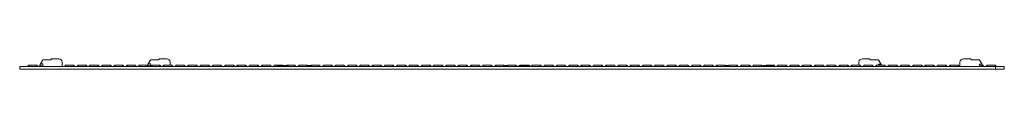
# Model space of a CAD drawing. Header units: millimetres. Extents: x -28 to 532, y 107 to 113.
import ezdxf

# ---------------------------------------------------------------- set-up
doc = ezdxf.new("R2010")
doc.units = ezdxf.units.MM

msp = doc.modelspace()

# ---------------------------------------------------------------- linework, layer by layer
at = {"color": 7, "linetype": 'Continuous', "lineweight": 15}
for p, q in [((-10.46, 112.08), (-10.35, 112.28)), ((-9.91, 112.53), (-6.12, 112.53)), ((50.89, 112.08), (51, 112.28)), ((51.44, 112.53), (55.23, 112.53)), ((454.77, 112.53), (450.98, 112.53)), ((455.32, 112.08), (455.21, 112.28)), ((512.27, 112.53), (508.48, 112.53)), ((512.82, 112.08), (512.71, 112.28)), ((-28.32, 108.18), (-28.32, 106.58)), ((-28.32, 108.18), (531.68, 108.18)), ((-28.32, 106.58), (531.68, 106.58)), ((-23.62, 108.18), (-23.62, 108.43)), ((-23.32, 108.43), (-23.62, 108.43)), ((-23.32, 108.18), (-23.28, 108.98)), ((-23.32, 108.18), (-23.32, 108.43)), ((-18.36, 108.98), (-23.28, 108.98)), ((-23.12, 108.18), (-23.12, 108.98)), ((-18.79, 108.68), (-18.77, 108.86)), ((-18.35, 108.68), (-18.79, 108.68)), ((-18.77, 108.86), (-18.75, 108.98)), ((-18.77, 108.68), (-18.77, 108.86)), ((-18.52, 108.18), (-18.52, 108.68)), ((-18.32, 108.18), (-18.36, 108.98)), ((-18.36, 108.86), (-18.36, 108.68)), ((-18.32, 108.18), (-18.32, 108.43)), ((-18.02, 108.43), (-18.32, 108.43)), ((-18.02, 108.18), (-18.02, 108.43)), ((-16.82, 108.89), (-16.82, 108.43)), ((-16.82, 108.43), (-15.22, 108.43)), ((-16.82, 108.33), (-16.82, 108.18)), ((-15.22, 108.33), (-16.82, 108.33)), ((-15.37, 111.6), (-16.72, 109.26)), ((-16.72, 108.33), (-16.72, 108.43)), ((-15.22, 109.65), (-16.49, 109.65)), ((-16.42, 108.33), (-16.42, 108.43)), ((-16.41, 108.33), (-16.41, 108.43)), ((-15.22, 108.18), (-15.22, 109.65)), ((-10.64, 111.98), (-14.72, 111.98)), ((-4.12, 108.18), (-4.12, 110.53)), ((-4.04, 108.43), (-4.12, 108.43)), ((-3.72, 108.33), (-4.12, 108.33)), ((-4.04, 108.33), (-4.04, 108.43)), ((-3.72, 108.18), (-3.72, 108.33)), ((-2.74, 108.18), (-2.74, 108.43)), ((-2.44, 108.43), (-2.74, 108.43)), ((-2.44, 108.18), (-2.4, 108.98)), ((-2.44, 108.18), (-2.44, 108.43)), ((2.51, 108.98), (-2.4, 108.98)), ((-2.24, 108.18), (-2.24, 108.98)), ((2.09, 108.68), (2.11, 108.86)), ((2.53, 108.68), (2.09, 108.68)), ((2.1, 108.68), (2.11, 108.86)), ((2.11, 108.86), (2.12, 108.98)), ((2.36, 108.18), (2.36, 108.68)), ((2.56, 108.18), (2.51, 108.98)), ((2.52, 108.86), (2.51, 108.68)), ((2.56, 108.18), (2.56, 108.43)), ((2.86, 108.43), (2.56, 108.43)), ((2.86, 108.18), (2.86, 108.43)), ((4.63, 108.43), (4.33, 108.43)), ((4.33, 108.18), (4.33, 108.43)), ((4.63, 108.18), (4.67, 108.98)), ((4.63, 108.18), (4.63, 108.43)), ((9.59, 108.98), (4.67, 108.98)), ((4.83, 108.18), (4.83, 108.98)), ((9.16, 108.68), (9.18, 108.86)), ((9.6, 108.68), (9.16, 108.68)), ((9.18, 108.86), (9.2, 108.98)), ((9.18, 108.68), (9.18, 108.86)), ((9.43, 108.18), (9.43, 108.68)), ((9.63, 108.18), (9.59, 108.98)), ((9.59, 108.86), (9.59, 108.68)), ((9.93, 108.43), (9.63, 108.43)), ((9.63, 108.18), (9.63, 108.43)), ((9.93, 108.18), (9.93, 108.43)), ((11.23, 108.18), (11.23, 108.43)), ((11.53, 108.43), (11.23, 108.43)), ((11.53, 108.18), (11.57, 108.98)), ((11.53, 108.18), (11.53, 108.43)), ((16.49, 108.98), (11.57, 108.98)), ((11.73, 108.18), (11.73, 108.98)), ((16.06, 108.68), (16.08, 108.86)), ((16.5, 108.68), (16.06, 108.68)), ((16.08, 108.86), (16.1, 108.98)), ((16.08, 108.68), (16.08, 108.86)), ((16.33, 108.18), (16.33, 108.68)), ((16.53, 108.18), (16.49, 108.98)), ((16.49, 108.86), (16.49, 108.68)), ((16.53, 108.18), (16.53, 108.43)), ((16.83, 108.43), (16.53, 108.43)), ((16.83, 108.18), (16.83, 108.43)), ((18.61, 108.43), (18.31, 108.43)), ((18.31, 108.18), (18.31, 108.43)), ((18.61, 108.18), (18.65, 108.98)), ((18.61, 108.18), (18.61, 108.43)), ((23.56, 108.98), (18.65, 108.98)), ((18.81, 108.18), (18.81, 108.98)), ((23.14, 108.68), (23.16, 108.86)), ((23.58, 108.68), (23.14, 108.68)), ((23.15, 108.68), (23.16, 108.86)), ((23.16, 108.86), (23.17, 108.98)), ((23.41, 108.18), (23.41, 108.68)), ((23.61, 108.18), (23.56, 108.98)), ((23.57, 108.86), (23.56, 108.68)), ((23.61, 108.18), (23.61, 108.43)), ((23.91, 108.43), (23.61, 108.43)), ((23.91, 108.18), (23.91, 108.43)), ((25.51, 108.43), (25.21, 108.43)), ((25.21, 108.18), (25.21, 108.43)), ((25.51, 108.18), (25.55, 108.98)), ((25.51, 108.18), (25.51, 108.43)), ((30.46, 108.98), (25.55, 108.98)), ((25.71, 108.18), (25.71, 108.98)), ((30.04, 108.68), (30.06, 108.86)), ((30.48, 108.68), (30.04, 108.68)), ((30.05, 108.68), (30.06, 108.86)), ((30.06, 108.86), (30.07, 108.98)), ((30.31, 108.18), (30.31, 108.68)), ((30.51, 108.18), (30.46, 108.98)), ((30.47, 108.86), (30.46, 108.68)), ((30.51, 108.18), (30.51, 108.43)), ((30.81, 108.43), (30.51, 108.43)), ((30.81, 108.18), (30.81, 108.43)), ((32.28, 108.18), (32.28, 108.43)), ((32.58, 108.43), (32.28, 108.43)), ((32.58, 108.18), (32.62, 108.98)), ((32.58, 108.18), (32.58, 108.43)), ((37.54, 108.98), (32.62, 108.98)), ((32.78, 108.18), (32.78, 108.98)), ((37.11, 108.68), (37.13, 108.86)), ((37.55, 108.68), (37.11, 108.68)), ((37.13, 108.86), (37.15, 108.98)), ((37.13, 108.68), (37.13, 108.86)), ((37.38, 108.18), (37.38, 108.68)), ((37.58, 108.18), (37.54, 108.98)), ((37.54, 108.86), (37.54, 108.68)), ((37.88, 108.43), (37.58, 108.43)), ((37.58, 108.18), (37.58, 108.43)), ((37.88, 108.18), (37.88, 108.43)), ((39.18, 108.18), (39.18, 108.43)), ((39.48, 108.43), (39.18, 108.43)), ((39.48, 108.18), (39.52, 108.98)), ((39.48, 108.18), (39.48, 108.43)), ((44.44, 108.98), (39.52, 108.98)), ((39.68, 108.18), (39.68, 108.98)), ((44.01, 108.68), (44.03, 108.86)), ((44.45, 108.68), (44.01, 108.68)), ((44.03, 108.86), (44.05, 108.98)), ((44.03, 108.68), (44.03, 108.86)), ((44.28, 108.18), (44.28, 108.68)), ((44.48, 108.18), (44.44, 108.98)), ((44.44, 108.86), (44.44, 108.68)), ((44.48, 108.43), (46.13, 108.43)), ((44.48, 108.18), (44.48, 108.43)), ((44.53, 108.89), (44.53, 108.43)), ((45.98, 111.6), (44.63, 109.26)), ((44.78, 108.18), (44.78, 108.43)), ((46.13, 108.33), (44.78, 108.33)), ((46.13, 109.65), (44.86, 109.65)), ((46.13, 108.18), (46.13, 109.65)), ((46.56, 108.43), (46.26, 108.43)), ((46.26, 108.18), (46.26, 108.43)), ((46.56, 108.18), (46.6, 108.98)), ((46.56, 108.18), (46.56, 108.43)), ((51.51, 108.98), (46.6, 108.98)), ((50.71, 111.98), (46.63, 111.98)), ((46.76, 108.18), (46.76, 108.98)), ((51.09, 108.68), (51.11, 108.86)), ((51.53, 108.68), (51.09, 108.68)), ((51.1, 108.68), (51.11, 108.86)), ((51.11, 108.86), (51.12, 108.98)), ((51.36, 108.18), (51.36, 108.68)), ((51.56, 108.18), (51.51, 108.98)), ((51.52, 108.86), (51.51, 108.68)), ((51.56, 108.18), (51.56, 108.43)), ((51.86, 108.43), (51.56, 108.43)), ((51.86, 108.18), (51.86, 108.43)), ((53.16, 108.18), (53.16, 108.43)), ((53.46, 108.43), (53.16, 108.43)), ((53.46, 108.18), (53.5, 108.98)), ((53.46, 108.18), (53.46, 108.43)), ((58.41, 108.98), (53.5, 108.98)), ((53.66, 108.18), (53.66, 108.98)), ((57.23, 108.98), (57.23, 110.53)), ((57.99, 108.68), (58.01, 108.86)), ((58.43, 108.68), (57.99, 108.68)), ((58, 108.68), (58.01, 108.86)), ((58.01, 108.86), (58.02, 108.98)), ((58.26, 108.18), (58.26, 108.68)), ((58.46, 108.18), (58.41, 108.98)), ((58.42, 108.86), (58.41, 108.68)), ((58.46, 108.18), (58.46, 108.43)), ((58.76, 108.43), (58.46, 108.43)), ((58.76, 108.18), (58.76, 108.43)), ((60.23, 108.18), (60.23, 108.43)), ((60.53, 108.43), (60.23, 108.43)), ((60.53, 108.18), (60.57, 108.98)), ((60.53, 108.18), (60.53, 108.43)), ((65.49, 108.98), (60.57, 108.98)), ((60.73, 108.18), (60.73, 108.98)), ((65.06, 108.68), (65.08, 108.86)), ((65.5, 108.68), (65.06, 108.68)), ((65.08, 108.86), (65.1, 108.98)), ((65.08, 108.68), (65.08, 108.86)), ((65.33, 108.18), (65.33, 108.68)), ((65.53, 108.18), (65.49, 108.98)), ((65.49, 108.86), (65.49, 108.68)), ((65.53, 108.18), (65.53, 108.43)), ((65.83, 108.43), (65.53, 108.43)), ((65.83, 108.18), (65.83, 108.43)), ((67.13, 108.18), (67.13, 108.43)), ((67.43, 108.43), (67.13, 108.43)), ((67.43, 108.18), (67.47, 108.98)), ((67.43, 108.18), (67.43, 108.43)), ((72.39, 108.98), (67.47, 108.98)), ((67.63, 108.18), (67.63, 108.98)), ((71.96, 108.68), (71.98, 108.86)), ((72.4, 108.68), (71.96, 108.68)), ((71.98, 108.86), (72, 108.98)), ((71.98, 108.68), (71.98, 108.86)), ((72.23, 108.18), (72.23, 108.68)), ((72.43, 108.18), (72.39, 108.98)), ((72.39, 108.86), (72.39, 108.68)), ((72.73, 108.43), (72.43, 108.43)), ((72.43, 108.18), (72.43, 108.43)), ((72.73, 108.18), (72.73, 108.43)), ((74.21, 108.18), (74.21, 108.43)), ((74.51, 108.43), (74.21, 108.43)), ((74.51, 108.18), (74.55, 108.98)), ((74.51, 108.18), (74.51, 108.43)), ((79.46, 108.98), (74.55, 108.98)), ((74.71, 108.18), (74.71, 108.98)), ((79.04, 108.68), (79.06, 108.86)), ((79.48, 108.68), (79.04, 108.68)), ((79.05, 108.68), (79.06, 108.86)), ((79.06, 108.86), (79.07, 108.98)), ((79.31, 108.18), (79.31, 108.68)), ((79.51, 108.18), (79.46, 108.98)), ((79.47, 108.86), (79.46, 108.68)), ((79.81, 108.43), (79.51, 108.43)), ((79.51, 108.18), (79.51, 108.43)), ((79.81, 108.18), (79.81, 108.43)), ((81.11, 108.18), (81.11, 108.43)), ((81.41, 108.43), (81.11, 108.43)), ((81.41, 108.18), (81.45, 108.98)), ((81.41, 108.18), (81.41, 108.43)), ((86.36, 108.98), (81.45, 108.98)), ((81.61, 108.18), (81.61, 108.98)), ((85.94, 108.68), (85.96, 108.86)), ((86.38, 108.68), (85.94, 108.68)), ((85.95, 108.68), (85.96, 108.86)), ((85.96, 108.86), (85.97, 108.98)), ((86.21, 108.18), (86.21, 108.68)), ((86.41, 108.18), (86.36, 108.98)), ((86.37, 108.86), (86.36, 108.68)), ((86.41, 108.18), (86.41, 108.43)), ((86.71, 108.43), (86.41, 108.43)), ((86.71, 108.18), (86.71, 108.43)), ((88.48, 108.43), (88.18, 108.43)), ((88.18, 108.18), (88.18, 108.43)), ((88.48, 108.18), (88.52, 108.98)), ((88.48, 108.18), (88.48, 108.43)), ((93.44, 108.98), (88.52, 108.98)), ((88.68, 108.18), (88.68, 108.98)), ((93.01, 108.68), (93.03, 108.86)), ((93.45, 108.68), (93.01, 108.68)), ((93.03, 108.86), (93.05, 108.98)), ((93.03, 108.68), (93.03, 108.86)), ((93.28, 108.18), (93.28, 108.68)), ((93.48, 108.18), (93.44, 108.98)), ((93.44, 108.86), (93.44, 108.68)), ((93.48, 108.18), (93.48, 108.43)), ((93.78, 108.43), (93.48, 108.43)), ((93.78, 108.18), (93.78, 108.43)), ((95.38, 108.43), (95.08, 108.43)), ((95.08, 108.18), (95.08, 108.43)), ((95.38, 108.18), (95.42, 108.98)), ((95.38, 108.18), (95.38, 108.43)), ((100.34, 108.98), (95.42, 108.98)), ((95.58, 108.18), (95.58, 108.98)), ((99.91, 108.68), (99.93, 108.86)), ((100.35, 108.68), (99.91, 108.68)), ((99.93, 108.86), (99.95, 108.98)), ((99.93, 108.68), (99.93, 108.86)), ((100.18, 108.18), (100.18, 108.68)), ((100.38, 108.18), (100.34, 108.98)), ((100.34, 108.86), (100.34, 108.68)), ((100.38, 108.18), (100.38, 108.43)), ((100.68, 108.43), (100.38, 108.43)), ((100.68, 108.18), (100.68, 108.43)), ((102.16, 108.18), (102.16, 108.43)), ((102.46, 108.43), (102.16, 108.43)), ((102.46, 108.18), (102.5, 108.98)), ((102.46, 108.18), (102.46, 108.43)), ((107.41, 108.98), (102.5, 108.98)), ((102.66, 108.18), (102.66, 108.98)), ((106.99, 108.68), (107.01, 108.86)), ((107.43, 108.68), (106.99, 108.68)), ((107, 108.68), (107.01, 108.86)), ((107.01, 108.86), (107.02, 108.98)), ((107.26, 108.18), (107.26, 108.68)), ((107.46, 108.18), (107.41, 108.98)), ((107.42, 108.86), (107.41, 108.68)), ((107.76, 108.43), (107.46, 108.43)), ((107.46, 108.18), (107.46, 108.43)), ((107.76, 108.18), (107.76, 108.43)), ((109.06, 108.18), (109.06, 108.43)), ((109.36, 108.43), (109.06, 108.43)), ((109.36, 108.18), (109.4, 108.98)), ((109.36, 108.18), (109.36, 108.43)), ((114.31, 108.98), (109.4, 108.98)), ((109.56, 108.18), (109.56, 108.98)), ((113.89, 108.68), (113.91, 108.86)), ((114.33, 108.68), (113.89, 108.68)), ((113.9, 108.68), (113.91, 108.86)), ((113.91, 108.86), (113.92, 108.98)), ((114.16, 108.18), (114.16, 108.68)), ((114.36, 108.18), (114.31, 108.98)), ((114.32, 108.86), (114.31, 108.68)), ((114.66, 108.43), (114.36, 108.43)), ((114.36, 108.18), (114.36, 108.43)), ((114.66, 108.18), (114.66, 108.43)), ((116.13, 108.18), (116.13, 108.43)), ((116.43, 108.43), (116.13, 108.43)), ((116.43, 108.18), (116.47, 108.98)), ((116.43, 108.18), (116.43, 108.43)), ((121.39, 108.98), (116.47, 108.98)), ((116.63, 108.18), (116.63, 108.98)), ((117.98, 108.68), (117.98, 108.18)), ((117.98, 108.68), (118.58, 108.68)), ((118.58, 108.63), (118.58, 108.68)), ((118.58, 108.63), (118.63, 108.63)), ((118.63, 108.63), (118.63, 108.68)), ((118.63, 108.68), (123.63, 108.68)), ((120.96, 108.68), (120.98, 108.86)), ((120.98, 108.86), (121, 108.98)), ((120.98, 108.68), (120.98, 108.86)), ((121.39, 108.98), (121.4, 108.68)), ((121.39, 108.86), (121.39, 108.68)), ((123.36, 108.68), (123.37, 108.98)), ((128.29, 108.98), (123.37, 108.98)), ((123.63, 108.63), (123.63, 108.68)), ((123.63, 108.63), (123.68, 108.63)), ((123.68, 108.63), (123.68, 108.68)), ((123.68, 108.68), (124.28, 108.68)), ((124.28, 108.68), (124.28, 108.18)), ((127.86, 108.68), (127.88, 108.86)), ((128.3, 108.68), (127.86, 108.68)), ((127.88, 108.86), (127.9, 108.98)), ((127.88, 108.68), (127.88, 108.86)), ((128.13, 108.18), (128.13, 108.68)), ((128.33, 108.18), (128.29, 108.98)), ((128.29, 108.86), (128.29, 108.68)), ((128.63, 108.43), (128.33, 108.43)), ((128.33, 108.18), (128.33, 108.43)), ((128.63, 108.18), (128.63, 108.43)), ((130.11, 108.18), (130.11, 108.43)), ((130.41, 108.43), (130.11, 108.43)), ((130.41, 108.18), (130.45, 108.98)), ((130.41, 108.18), (130.41, 108.43)), ((135.36, 108.98), (130.45, 108.98)), ((130.61, 108.18), (130.61, 108.98)), ((134.94, 108.68), (134.96, 108.86)), ((134.94, 108.68), (135.88, 108.68)), ((134.95, 108.68), (134.96, 108.86)), ((134.96, 108.86), (134.97, 108.98)), ((135.21, 108.18), (135.21, 108.68)), ((135.41, 108.18), (135.36, 108.98)), ((135.37, 108.86), (135.36, 108.68)), ((135.41, 108.18), (135.41, 108.43)), ((135.71, 108.43), (135.41, 108.43)), ((135.71, 108.18), (135.71, 108.43)), ((135.88, 108.63), (135.88, 108.68)), ((135.88, 108.63), (135.93, 108.63)), ((135.93, 108.63), (135.93, 108.68)), ((135.93, 108.68), (137.33, 108.68)), ((137.01, 108.18), (137.01, 108.43)), ((137.31, 108.43), (137.01, 108.43)), ((137.31, 108.18), (137.35, 108.98)), ((137.31, 108.18), (137.31, 108.43)), ((142.26, 108.98), (137.35, 108.98)), ((137.51, 108.18), (137.51, 108.98)), ((141.84, 108.68), (141.86, 108.86)), ((142.28, 108.68), (141.84, 108.68)), ((141.85, 108.68), (141.86, 108.86)), ((141.86, 108.86), (141.87, 108.98)), ((142.11, 108.18), (142.11, 108.68)), ((142.31, 108.18), (142.26, 108.98)), ((142.27, 108.86), (142.26, 108.68)), ((142.61, 108.43), (142.31, 108.43)), ((142.31, 108.18), (142.31, 108.43)), ((142.61, 108.18), (142.61, 108.43)), ((144.38, 108.43), (144.08, 108.43)), ((144.08, 108.18), (144.08, 108.43)), ((144.38, 108.18), (144.42, 108.98)), ((144.38, 108.18), (144.38, 108.43)), ((149.34, 108.98), (144.42, 108.98)), ((144.58, 108.18), (144.58, 108.98)), ((148.91, 108.68), (148.93, 108.86)), ((149.35, 108.68), (148.91, 108.68)), ((148.93, 108.86), (148.95, 108.98)), ((148.93, 108.68), (148.93, 108.86)), ((149.18, 108.18), (149.18, 108.68)), ((149.38, 108.18), (149.34, 108.98)), ((149.34, 108.86), (149.34, 108.68)), ((149.38, 108.18), (149.38, 108.43)), ((149.68, 108.43), (149.38, 108.43)), ((149.68, 108.18), (149.68, 108.43)), ((150.98, 108.18), (150.98, 108.43)), ((151.28, 108.43), (150.98, 108.43)), ((151.28, 108.18), (151.32, 108.98)), ((151.28, 108.18), (151.28, 108.43)), ((156.24, 108.98), (151.32, 108.98)), ((151.48, 108.18), (151.48, 108.98)), ((155.81, 108.68), (155.83, 108.86)), ((156.25, 108.68), (155.81, 108.68)), ((155.83, 108.86), (155.85, 108.98)), ((155.83, 108.68), (155.83, 108.86)), ((156.08, 108.18), (156.08, 108.68)), ((156.28, 108.18), (156.24, 108.98)), ((156.24, 108.86), (156.24, 108.68)), ((156.58, 108.43), (156.28, 108.43)), ((156.28, 108.18), (156.28, 108.43)), ((156.58, 108.18), (156.58, 108.43)), ((158.06, 108.18), (158.06, 108.43)), ((158.36, 108.43), (158.06, 108.43)), ((158.36, 108.18), (158.4, 108.98)), ((158.36, 108.18), (158.36, 108.43)), ((163.31, 108.98), (158.4, 108.98)), ((158.56, 108.18), (158.56, 108.98)), ((162.89, 108.68), (162.91, 108.86)), ((163.33, 108.68), (162.89, 108.68)), ((162.9, 108.68), (162.91, 108.86)), ((162.91, 108.86), (162.92, 108.98)), ((163.16, 108.18), (163.16, 108.68)), ((163.36, 108.18), (163.31, 108.98)), ((163.32, 108.86), (163.31, 108.68)), ((163.36, 108.18), (163.36, 108.43)), ((163.66, 108.43), (163.36, 108.43)), ((163.66, 108.18), (163.66, 108.43)), ((164.96, 108.18), (164.96, 108.43)), ((165.26, 108.43), (164.96, 108.43)), ((165.26, 108.18), (165.3, 108.98)), ((165.26, 108.18), (165.26, 108.43)), ((170.21, 108.98), (165.3, 108.98)), ((165.46, 108.18), (165.46, 108.98)), ((169.79, 108.68), (169.81, 108.86)), ((170.23, 108.68), (169.79, 108.68)), ((169.8, 108.68), (169.81, 108.86)), ((169.81, 108.86), (169.82, 108.98)), ((170.06, 108.18), (170.06, 108.68)), ((170.26, 108.18), (170.21, 108.98)), ((170.22, 108.86), (170.21, 108.68)), ((170.56, 108.43), (170.26, 108.43)), ((170.26, 108.18), (170.26, 108.43)), ((170.56, 108.18), (170.56, 108.43)), ((172.03, 108.18), (172.03, 108.43)), ((172.33, 108.43), (172.03, 108.43)), ((172.33, 108.18), (172.37, 108.98)), ((172.33, 108.18), (172.33, 108.43)), ((177.29, 108.98), (172.37, 108.98)), ((172.53, 108.18), (172.53, 108.98)), ((176.86, 108.68), (176.88, 108.86)), ((177.3, 108.68), (176.86, 108.68)), ((176.88, 108.86), (176.9, 108.98)), ((176.88, 108.68), (176.88, 108.86)), ((177.13, 108.18), (177.13, 108.68)), ((177.33, 108.18), (177.29, 108.98)), ((177.29, 108.86), (177.29, 108.68)), ((177.63, 108.43), (177.33, 108.43)), ((177.33, 108.18), (177.33, 108.43)), ((177.63, 108.18), (177.63, 108.43)), ((178.93, 108.18), (178.93, 108.43)), ((179.23, 108.43), (178.93, 108.43)), ((179.23, 108.18), (179.27, 108.98)), ((179.23, 108.18), (179.23, 108.43)), ((184.19, 108.98), (179.27, 108.98)), ((179.43, 108.18), (179.43, 108.98)), ((183.76, 108.68), (183.78, 108.86)), ((184.2, 108.68), (183.76, 108.68)), ((183.78, 108.86), (183.8, 108.98)), ((183.78, 108.68), (183.78, 108.86)), ((184.03, 108.18), (184.03, 108.68)), ((184.23, 108.18), (184.19, 108.98)), ((184.19, 108.86), (184.19, 108.68)), ((184.23, 108.18), (184.23, 108.43)), ((184.53, 108.43), (184.23, 108.43)), ((184.53, 108.18), (184.53, 108.43)), ((186.31, 108.43), (186.01, 108.43)), ((186.01, 108.18), (186.01, 108.43)), ((186.31, 108.18), (186.35, 108.98)), ((186.31, 108.18), (186.31, 108.43)), ((191.26, 108.98), (186.35, 108.98)), ((186.51, 108.18), (186.51, 108.98)), ((190.84, 108.68), (190.86, 108.86)), ((191.28, 108.68), (190.84, 108.68)), ((190.85, 108.68), (190.86, 108.86)), ((190.86, 108.86), (190.87, 108.98)), ((191.11, 108.18), (191.11, 108.68)), ((191.31, 108.18), (191.26, 108.98)), ((191.27, 108.86), (191.26, 108.68)), ((191.61, 108.43), (191.31, 108.43)), ((191.31, 108.18), (191.31, 108.43)), ((191.61, 108.18), (191.61, 108.43)), ((192.91, 108.18), (192.91, 108.43)), ((193.21, 108.43), (192.91, 108.43)), ((193.21, 108.18), (193.25, 108.98)), ((193.21, 108.18), (193.21, 108.43)), ((198.16, 108.98), (193.25, 108.98)), ((193.41, 108.18), (193.41, 108.98)), ((197.74, 108.68), (197.76, 108.86)), ((198.18, 108.68), (197.74, 108.68)), ((197.75, 108.68), (197.76, 108.86)), ((197.76, 108.86), (197.77, 108.98)), ((198.01, 108.18), (198.01, 108.68)), ((198.21, 108.18), (198.16, 108.98)), ((198.17, 108.86), (198.16, 108.68)), ((198.21, 108.18), (198.21, 108.43)), ((198.51, 108.43), (198.21, 108.43)), ((198.51, 108.18), (198.51, 108.43)), ((199.98, 108.18), (199.98, 108.43)), ((200.28, 108.43), (199.98, 108.43)), ((200.28, 108.18), (200.32, 108.98)), ((200.28, 108.18), (200.28, 108.43)), ((205.24, 108.98), (200.32, 108.98)), ((200.48, 108.18), (200.48, 108.98)), ((204.81, 108.68), (204.83, 108.86)), ((205.25, 108.68), (204.81, 108.68)), ((204.83, 108.86), (204.85, 108.98)), ((204.83, 108.68), (204.83, 108.86)), ((205.08, 108.18), (205.08, 108.68)), ((205.28, 108.18), (205.24, 108.98)), ((205.24, 108.86), (205.24, 108.68)), ((205.28, 108.18), (205.28, 108.43)), ((205.58, 108.43), (205.28, 108.43)), ((205.58, 108.18), (205.58, 108.43)), ((207.18, 108.43), (206.88, 108.43)), ((206.88, 108.18), (206.88, 108.43)), ((207.18, 108.18), (207.22, 108.98)), ((207.18, 108.18), (207.18, 108.43)), ((212.14, 108.98), (207.22, 108.98)), ((207.38, 108.18), (207.38, 108.98)), ((211.71, 108.68), (211.73, 108.86)), ((212.15, 108.68), (211.71, 108.68)), ((211.73, 108.86), (211.75, 108.98)), ((211.73, 108.68), (211.73, 108.86)), ((211.98, 108.18), (211.98, 108.68)), ((212.18, 108.18), (212.14, 108.98)), ((212.14, 108.86), (212.14, 108.68)), ((212.18, 108.18), (212.18, 108.43)), ((212.48, 108.43), (212.18, 108.43)), ((212.48, 108.18), (212.48, 108.43)), ((213.96, 108.18), (213.96, 108.43)), ((214.26, 108.43), (213.96, 108.43)), ((214.26, 108.18), (214.3, 108.98)), ((214.26, 108.18), (214.26, 108.43)), ((219.21, 108.98), (214.3, 108.98)), ((214.46, 108.18), (214.46, 108.98)), ((218.79, 108.68), (218.81, 108.86)), ((219.23, 108.68), (218.79, 108.68)), ((218.8, 108.68), (218.81, 108.86)), ((218.81, 108.86), (218.82, 108.98)), ((219.06, 108.18), (219.06, 108.68)), ((219.26, 108.18), (219.21, 108.98)), ((219.22, 108.86), (219.21, 108.68)), ((219.26, 108.18), (219.26, 108.43)), ((219.56, 108.43), (219.26, 108.43)), ((219.56, 108.18), (219.56, 108.43)), ((221.16, 108.43), (220.86, 108.43)), ((220.86, 108.18), (220.86, 108.43)), ((221.16, 108.18), (221.2, 108.98)), ((221.16, 108.18), (221.16, 108.43)), ((226.11, 108.98), (221.2, 108.98)), ((221.36, 108.18), (221.36, 108.98)), ((225.69, 108.68), (225.71, 108.86)), ((226.13, 108.68), (225.69, 108.68)), ((225.7, 108.68), (225.71, 108.86)), ((225.71, 108.86), (225.72, 108.98)), ((225.96, 108.18), (225.96, 108.68)), ((226.16, 108.18), (226.11, 108.98)), ((226.12, 108.86), (226.11, 108.68)), ((226.46, 108.43), (226.16, 108.43)), ((226.16, 108.18), (226.16, 108.43)), ((226.46, 108.18), (226.46, 108.43)), ((227.93, 108.18), (227.93, 108.43)), ((228.23, 108.43), (227.93, 108.43)), ((228.23, 108.18), (228.27, 108.98)), ((228.23, 108.18), (228.23, 108.43)), ((233.19, 108.98), (228.27, 108.98)), ((228.43, 108.18), (228.43, 108.98)), ((232.76, 108.68), (232.78, 108.86)), ((233.2, 108.68), (232.76, 108.68)), ((232.78, 108.86), (232.8, 108.98)), ((232.78, 108.68), (232.78, 108.86)), ((233.03, 108.18), (233.03, 108.68)), ((233.23, 108.18), (233.19, 108.98)), ((233.19, 108.86), (233.19, 108.68)), ((233.23, 108.18), (233.23, 108.43)), ((233.53, 108.43), (233.23, 108.43)), ((233.53, 108.18), (233.53, 108.43)), ((234.83, 108.18), (234.83, 108.43)), ((235.13, 108.43), (234.83, 108.43)), ((235.13, 108.18), (235.17, 108.98)), ((235.13, 108.18), (235.13, 108.43)), ((240.09, 108.98), (235.17, 108.98)), ((235.33, 108.18), (235.33, 108.98)), ((239.66, 108.68), (239.68, 108.86)), ((240.1, 108.68), (239.66, 108.68)), ((239.68, 108.86), (239.7, 108.98)), ((239.68, 108.68), (239.68, 108.86)), ((239.93, 108.18), (239.93, 108.68)), ((240.13, 108.18), (240.09, 108.98)), ((240.09, 108.86), (240.09, 108.68)), ((240.43, 108.43), (240.13, 108.43)), ((240.13, 108.18), (240.13, 108.43)), ((240.43, 108.18), (240.43, 108.43)), ((241.91, 108.18), (241.91, 108.43)), ((242.21, 108.43), (241.91, 108.43)), ((242.21, 108.18), (242.25, 108.98)), ((242.21, 108.18), (242.21, 108.43)), ((247.16, 108.98), (242.25, 108.98)), ((242.41, 108.18), (242.41, 108.98)), ((246.74, 108.68), (246.76, 108.86)), ((247.18, 108.68), (246.74, 108.68)), ((246.75, 108.68), (246.76, 108.86)), ((246.76, 108.86), (246.77, 108.98)), ((247.01, 108.18), (247.01, 108.68)), ((247.21, 108.18), (247.16, 108.98)), ((247.17, 108.86), (247.16, 108.68)), ((247.51, 108.43), (247.21, 108.43)), ((247.21, 108.18), (247.21, 108.43)), ((247.51, 108.18), (247.51, 108.43)), ((247.78, 108.68), (247.78, 108.18)), ((247.78, 108.68), (248.38, 108.68)), ((248.38, 108.63), (248.38, 108.68)), ((248.38, 108.63), (248.43, 108.63)), ((248.43, 108.63), (248.43, 108.68)), ((248.43, 108.68), (249.13, 108.68)), ((248.81, 108.18), (248.81, 108.43)), ((249.11, 108.43), (248.81, 108.43)), ((249.11, 108.18), (249.15, 108.98)), ((249.11, 108.18), (249.11, 108.43)), ((254.06, 108.98), (249.15, 108.98)), ((249.31, 108.18), (249.31, 108.98)), ((253.64, 108.68), (253.66, 108.86)), ((254.08, 108.68), (253.64, 108.68)), ((253.65, 108.68), (253.66, 108.86)), ((253.66, 108.86), (253.67, 108.98)), ((253.91, 108.18), (253.91, 108.68)), ((254.11, 108.18), (254.06, 108.98)), ((254.07, 108.86), (254.06, 108.68)), ((254.08, 108.68), (254.08, 108.63)), ((254.11, 108.18), (254.11, 108.43)), ((254.41, 108.43), (254.11, 108.43)), ((254.41, 108.18), (254.41, 108.43)), ((255.48, 108.68), (255.48, 108.18)), ((255.48, 108.68), (256.08, 108.68)), ((256.08, 108.63), (256.08, 108.68)), ((256.08, 108.63), (256.13, 108.63)), ((256.13, 108.63), (256.13, 108.68)), ((256.13, 108.68), (261.15, 108.68)), ((256.21, 108.68), (256.22, 108.98)), ((261.14, 108.98), (256.22, 108.98)), ((260.71, 108.68), (260.73, 108.86)), ((260.73, 108.86), (260.75, 108.98)), ((260.73, 108.68), (260.73, 108.86)), ((261.13, 108.63), (261.13, 108.68)), ((261.13, 108.63), (261.18, 108.63)), ((261.14, 108.98), (261.16, 108.63)), ((261.14, 108.86), (261.14, 108.68)), ((261.18, 108.63), (261.18, 108.68)), ((261.18, 108.68), (261.78, 108.68)), ((261.78, 108.68), (261.78, 108.18)), ((262.78, 108.18), (262.78, 108.43)), ((263.08, 108.43), (262.78, 108.43)), ((263.08, 108.18), (263.12, 108.98)), ((263.08, 108.18), (263.08, 108.43)), ((268.04, 108.98), (263.12, 108.98)), ((263.28, 108.18), (263.28, 108.98)), ((267.61, 108.68), (267.63, 108.86)), ((268.05, 108.68), (267.61, 108.68)), ((267.63, 108.86), (267.65, 108.98)), ((267.63, 108.68), (267.63, 108.86)), ((267.88, 108.18), (267.88, 108.68)), ((268.08, 108.18), (268.04, 108.98)), ((268.04, 108.86), (268.04, 108.68)), ((268.08, 108.18), (268.08, 108.43)), ((268.38, 108.43), (268.08, 108.43)), ((268.38, 108.18), (268.38, 108.43)), ((269.86, 108.18), (269.86, 108.43)), ((270.16, 108.43), (269.86, 108.43)), ((270.16, 108.18), (270.2, 108.98)), ((270.16, 108.18), (270.16, 108.43)), ((275.11, 108.98), (270.2, 108.98)), ((270.36, 108.18), (270.36, 108.98)), ((274.69, 108.68), (274.71, 108.86)), ((275.13, 108.68), (274.69, 108.68)), ((274.7, 108.68), (274.71, 108.86)), ((274.71, 108.86), (274.72, 108.98)), ((274.96, 108.18), (274.96, 108.68)), ((275.16, 108.18), (275.11, 108.98)), ((275.12, 108.86), (275.11, 108.68)), ((275.46, 108.43), (275.16, 108.43)), ((275.16, 108.18), (275.16, 108.43)), ((275.46, 108.18), (275.46, 108.43)), ((277.06, 108.43), (276.76, 108.43)), ((276.76, 108.18), (276.76, 108.43)), ((277.06, 108.18), (277.1, 108.98)), ((277.06, 108.18), (277.06, 108.43)), ((282.01, 108.98), (277.1, 108.98)), ((277.26, 108.18), (277.26, 108.98)), ((281.59, 108.68), (281.61, 108.86)), ((282.03, 108.68), (281.59, 108.68)), ((281.6, 108.68), (281.61, 108.86)), ((281.61, 108.86), (281.62, 108.98)), ((281.86, 108.18), (281.86, 108.68)), ((282.06, 108.18), (282.01, 108.98)), ((282.02, 108.86), (282.01, 108.68)), ((282.06, 108.18), (282.06, 108.43)), ((282.36, 108.43), (282.06, 108.43)), ((282.36, 108.18), (282.36, 108.43)), ((283.83, 108.18), (283.83, 108.43)), ((284.13, 108.43), (283.83, 108.43)), ((284.13, 108.18), (284.17, 108.98)), ((284.13, 108.18), (284.13, 108.43)), ((289.09, 108.98), (284.17, 108.98)), ((284.33, 108.18), (284.33, 108.98)), ((288.66, 108.68), (288.68, 108.86)), ((289.1, 108.68), (288.66, 108.68)), ((288.68, 108.86), (288.7, 108.98)), ((288.68, 108.68), (288.68, 108.86)), ((288.93, 108.18), (288.93, 108.68)), ((289.13, 108.18), (289.09, 108.98)), ((289.09, 108.86), (289.09, 108.68)), ((289.43, 108.43), (289.13, 108.43)), ((289.13, 108.18), (289.13, 108.43)), ((289.43, 108.18), (289.43, 108.43)), ((290.73, 108.18), (290.73, 108.43)), ((291.03, 108.43), (290.73, 108.43)), ((291.03, 108.18), (291.07, 108.98)), ((291.03, 108.18), (291.03, 108.43)), ((295.99, 108.98), (291.07, 108.98)), ((291.23, 108.18), (291.23, 108.98)), ((295.56, 108.68), (295.58, 108.86)), ((296, 108.68), (295.56, 108.68)), ((295.58, 108.86), (295.6, 108.98)), ((295.58, 108.68), (295.58, 108.86)), ((295.83, 108.18), (295.83, 108.68)), ((296.03, 108.18), (295.99, 108.98)), ((295.99, 108.86), (295.99, 108.68)), ((296.03, 108.18), (296.03, 108.43)), ((296.33, 108.43), (296.03, 108.43)), ((296.33, 108.18), (296.33, 108.43)), ((297.81, 108.18), (297.81, 108.43)), ((298.11, 108.43), (297.81, 108.43)), ((298.11, 108.18), (298.15, 108.98)), ((298.11, 108.18), (298.11, 108.43)), ((303.06, 108.98), (298.15, 108.98)), ((298.31, 108.18), (298.31, 108.98)), ((302.64, 108.68), (302.66, 108.86)), ((303.08, 108.68), (302.64, 108.68)), ((302.65, 108.68), (302.66, 108.86)), ((302.66, 108.86), (302.67, 108.98)), ((302.91, 108.18), (302.91, 108.68)), ((303.11, 108.18), (303.06, 108.98)), ((303.07, 108.86), (303.06, 108.68)), ((303.41, 108.43), (303.11, 108.43)), ((303.11, 108.18), (303.11, 108.43)), ((303.41, 108.18), (303.41, 108.43)), ((305.01, 108.43), (304.71, 108.43)), ((304.71, 108.18), (304.71, 108.43)), ((305.01, 108.18), (305.05, 108.98)), ((305.01, 108.18), (305.01, 108.43)), ((309.96, 108.98), (305.05, 108.98)), ((305.21, 108.18), (305.21, 108.98)), ((309.54, 108.68), (309.56, 108.86)), ((309.98, 108.68), (309.54, 108.68)), ((309.55, 108.68), (309.56, 108.86)), ((309.56, 108.86), (309.57, 108.98)), ((309.81, 108.18), (309.81, 108.68)), ((310.01, 108.18), (309.96, 108.98)), ((309.97, 108.86), (309.96, 108.68)), ((310.31, 108.43), (310.01, 108.43)), ((310.01, 108.18), (310.01, 108.43)), ((310.31, 108.18), (310.31, 108.43)), ((311.78, 108.18), (311.78, 108.43)), ((312.08, 108.43), (311.78, 108.43)), ((312.08, 108.18), (312.12, 108.98)), ((312.08, 108.18), (312.08, 108.43)), ((317.04, 108.98), (312.12, 108.98)), ((312.28, 108.18), (312.28, 108.98)), ((316.61, 108.68), (316.63, 108.86)), ((317.05, 108.68), (316.61, 108.68)), ((316.63, 108.86), (316.65, 108.98)), ((316.63, 108.68), (316.63, 108.86)), ((316.88, 108.18), (316.88, 108.68)), ((317.08, 108.18), (317.04, 108.98)), ((317.04, 108.86), (317.04, 108.68)), ((317.38, 108.43), (317.08, 108.43)), ((317.08, 108.18), (317.08, 108.43)), ((317.38, 108.18), (317.38, 108.43)), ((318.98, 108.43), (318.68, 108.43)), ((318.68, 108.18), (318.68, 108.43)), ((318.98, 108.18), (319.02, 108.98)), ((318.98, 108.18), (318.98, 108.43)), ((323.94, 108.98), (319.02, 108.98)), ((319.18, 108.18), (319.18, 108.98)), ((323.51, 108.68), (323.53, 108.86)), ((323.95, 108.68), (323.51, 108.68)), ((323.53, 108.86), (323.55, 108.98)), ((323.53, 108.68), (323.53, 108.86)), ((323.78, 108.18), (323.78, 108.68)), ((323.98, 108.18), (323.94, 108.98)), ((323.94, 108.86), (323.94, 108.68)), ((323.98, 108.18), (323.98, 108.43)), ((324.28, 108.43), (323.98, 108.43)), ((324.28, 108.18), (324.28, 108.43)), ((325.76, 108.18), (325.76, 108.43)), ((326.06, 108.43), (325.76, 108.43)), ((326.06, 108.18), (326.1, 108.98)), ((326.06, 108.18), (326.06, 108.43)), ((331.01, 108.98), (326.1, 108.98)), ((326.26, 108.18), (326.26, 108.98)), ((330.59, 108.68), (330.61, 108.86)), ((331.03, 108.68), (330.59, 108.68)), ((330.6, 108.68), (330.61, 108.86)), ((330.61, 108.86), (330.62, 108.98)), ((330.86, 108.18), (330.86, 108.68)), ((331.06, 108.18), (331.01, 108.98)), ((331.02, 108.86), (331.01, 108.68)), ((331.36, 108.43), (331.06, 108.43)), ((331.06, 108.18), (331.06, 108.43)), ((331.36, 108.18), (331.36, 108.43)), ((332.96, 108.43), (332.66, 108.43)), ((332.66, 108.18), (332.66, 108.43)), ((332.96, 108.18), (333, 108.98)), ((332.96, 108.18), (332.96, 108.43)), ((337.91, 108.98), (333, 108.98)), ((333.16, 108.18), (333.16, 108.98)), ((337.49, 108.68), (337.51, 108.86)), ((337.93, 108.68), (337.49, 108.68)), ((337.5, 108.68), (337.51, 108.86)), ((337.51, 108.86), (337.52, 108.98)), ((337.76, 108.18), (337.76, 108.68)), ((337.96, 108.18), (337.91, 108.98)), ((337.92, 108.86), (337.91, 108.68)), ((337.96, 108.18), (337.96, 108.43)), ((338.26, 108.43), (337.96, 108.43)), ((338.26, 108.18), (338.26, 108.43)), ((339.73, 108.18), (339.73, 108.43)), ((340.03, 108.43), (339.73, 108.43)), ((340.03, 108.18), (340.07, 108.98)), ((340.03, 108.18), (340.03, 108.43)), ((344.99, 108.98), (340.07, 108.98)), ((340.23, 108.18), (340.23, 108.98)), ((344.56, 108.68), (344.58, 108.86)), ((345, 108.68), (344.56, 108.68)), ((344.58, 108.86), (344.6, 108.98)), ((344.58, 108.68), (344.58, 108.86)), ((344.83, 108.18), (344.83, 108.68)), ((345.03, 108.18), (344.99, 108.98)), ((344.99, 108.86), (344.99, 108.68)), ((345.33, 108.43), (345.03, 108.43)), ((345.03, 108.18), (345.03, 108.43)), ((345.33, 108.18), (345.33, 108.43)), ((346.93, 108.43), (346.63, 108.43)), ((346.63, 108.18), (346.63, 108.43)), ((346.93, 108.18), (346.97, 108.98)), ((346.93, 108.18), (346.93, 108.43)), ((351.89, 108.98), (346.97, 108.98)), ((347.13, 108.18), (347.13, 108.98)), ((351.46, 108.68), (351.48, 108.86)), ((351.9, 108.68), (351.46, 108.68)), ((351.48, 108.86), (351.5, 108.98)), ((351.48, 108.68), (351.48, 108.86)), ((351.73, 108.18), (351.73, 108.68)), ((351.93, 108.18), (351.89, 108.98)), ((351.89, 108.86), (351.89, 108.68)), ((351.93, 108.18), (351.93, 108.43)), ((352.23, 108.43), (351.93, 108.43)), ((352.23, 108.18), (352.23, 108.43)), ((353.71, 108.18), (353.71, 108.43)), ((354.01, 108.43), (353.71, 108.43)), ((354.01, 108.18), (354.05, 108.98)), ((354.01, 108.18), (354.01, 108.43)), ((358.96, 108.98), (354.05, 108.98)), ((354.21, 108.18), (354.21, 108.98)), ((358.54, 108.68), (358.56, 108.86)), ((358.98, 108.68), (358.54, 108.68)), ((358.55, 108.68), (358.56, 108.86)), ((358.56, 108.86), (358.57, 108.98)), ((358.81, 108.18), (358.81, 108.68)), ((359.01, 108.18), (358.96, 108.98)), ((358.97, 108.86), (358.96, 108.68)), ((359.31, 108.43), (359.01, 108.43)), ((359.01, 108.18), (359.01, 108.43)), ((359.31, 108.18), (359.31, 108.43)), ((360.61, 108.18), (360.61, 108.43)), ((360.91, 108.43), (360.61, 108.43)), ((360.91, 108.18), (360.95, 108.98)), ((360.91, 108.18), (360.91, 108.43)), ((365.86, 108.98), (360.95, 108.98)), ((361.11, 108.18), (361.11, 108.98)), ((365.44, 108.68), (365.46, 108.86)), ((365.88, 108.68), (365.44, 108.68)), ((365.45, 108.68), (365.46, 108.86)), ((365.46, 108.86), (365.47, 108.98)), ((365.71, 108.18), (365.71, 108.68)), ((365.91, 108.18), (365.86, 108.98)), ((365.87, 108.86), (365.86, 108.68)), ((366.21, 108.43), (365.91, 108.43)), ((365.91, 108.18), (365.91, 108.43)), ((366.21, 108.18), (366.21, 108.43)), ((367.68, 108.18), (367.68, 108.43)), ((367.98, 108.43), (367.68, 108.43)), ((367.98, 108.18), (368.02, 108.98)), ((367.98, 108.18), (367.98, 108.43)), ((372.94, 108.98), (368.02, 108.98)), ((368.18, 108.18), (368.18, 108.98)), ((372.51, 108.68), (372.53, 108.86)), ((372.51, 108.68), (374.91, 108.68)), ((372.53, 108.86), (372.55, 108.98)), ((372.53, 108.68), (372.53, 108.86)), ((372.78, 108.18), (372.78, 108.68)), ((372.98, 108.18), (372.94, 108.98)), ((372.94, 108.86), (372.94, 108.68)), ((372.98, 108.18), (372.98, 108.43)), ((373.28, 108.43), (372.98, 108.43)), ((373.28, 108.18), (373.28, 108.43)), ((374.58, 108.18), (374.58, 108.43)), ((374.88, 108.43), (374.58, 108.43)), ((374.88, 108.18), (374.92, 108.98)), ((374.88, 108.18), (374.88, 108.43)), ((379.84, 108.98), (374.92, 108.98)), ((375.08, 108.18), (375.08, 108.98)), ((379.41, 108.68), (379.43, 108.86)), ((379.85, 108.68), (379.41, 108.68)), ((379.43, 108.86), (379.45, 108.98)), ((379.43, 108.68), (379.43, 108.86)), ((379.68, 108.18), (379.68, 108.68)), ((379.88, 108.18), (379.84, 108.98)), ((379.84, 108.86), (379.84, 108.68)), ((379.88, 108.18), (379.88, 108.43)), ((380.18, 108.43), (379.88, 108.43)), ((380.18, 108.18), (380.18, 108.43)), ((381.66, 108.18), (381.66, 108.43)), ((381.96, 108.43), (381.66, 108.43)), ((381.96, 108.18), (382, 108.98)), ((381.96, 108.18), (381.96, 108.43)), ((386.91, 108.98), (382, 108.98)), ((382.16, 108.18), (382.16, 108.98)), ((386.49, 108.68), (386.51, 108.86)), ((386.93, 108.68), (386.49, 108.68)), ((386.5, 108.68), (386.51, 108.86)), ((386.51, 108.86), (386.52, 108.98)), ((386.76, 108.18), (386.76, 108.68)), ((386.96, 108.18), (386.91, 108.98)), ((386.92, 108.86), (386.91, 108.68)), ((386.96, 108.18), (386.96, 108.43)), ((387.26, 108.43), (386.96, 108.43)), ((387.26, 108.18), (387.26, 108.43)), ((388.56, 108.18), (388.56, 108.43)), ((388.86, 108.43), (388.56, 108.43)), ((388.86, 108.18), (388.9, 108.98)), ((388.86, 108.18), (388.86, 108.43)), ((393.81, 108.98), (388.9, 108.98)), ((389.06, 108.18), (389.06, 108.98)), ((393.39, 108.68), (393.41, 108.86)), ((393.83, 108.68), (393.39, 108.68)), ((393.4, 108.68), (393.41, 108.86)), ((393.41, 108.86), (393.42, 108.98)), ((393.66, 108.18), (393.66, 108.68)), ((393.86, 108.18), (393.81, 108.98)), ((393.82, 108.86), (393.81, 108.68)), ((394.16, 108.43), (393.86, 108.43)), ((393.86, 108.18), (393.86, 108.43)), ((394.16, 108.18), (394.16, 108.43)), ((394.58, 108.68), (394.58, 108.18)), ((394.58, 108.68), (395.18, 108.68)), ((395.18, 108.63), (395.18, 108.68)), ((395.18, 108.63), (395.23, 108.63)), ((395.23, 108.63), (395.23, 108.68)), ((395.23, 108.68), (400.23, 108.68)), ((395.96, 108.68), (395.97, 108.98)), ((400.89, 108.98), (395.97, 108.98)), ((400.23, 108.63), (400.23, 108.68)), ((400.23, 108.63), (400.28, 108.63)), ((400.28, 108.68), (400.9, 108.68)), ((400.28, 108.63), (400.28, 108.68)), ((400.46, 108.68), (400.48, 108.86)), ((400.48, 108.86), (400.5, 108.98)), ((400.48, 108.68), (400.48, 108.86)), ((400.88, 108.68), (400.88, 108.18)), ((400.93, 108.18), (400.89, 108.98)), ((400.89, 108.86), (400.89, 108.68)), ((401.23, 108.43), (400.93, 108.43)), ((400.93, 108.18), (400.93, 108.43)), ((401.23, 108.18), (401.23, 108.43)), ((402.83, 108.43), (402.53, 108.43)), ((402.53, 108.18), (402.53, 108.43)), ((402.83, 108.18), (402.87, 108.98)), ((402.83, 108.18), (402.83, 108.43)), ((407.79, 108.98), (402.87, 108.98)), ((403.03, 108.18), (403.03, 108.98)), ((407.36, 108.68), (407.38, 108.86)), ((407.8, 108.68), (407.36, 108.68)), ((407.38, 108.86), (407.4, 108.98)), ((407.38, 108.68), (407.38, 108.86)), ((407.63, 108.18), (407.63, 108.68)), ((407.83, 108.18), (407.79, 108.98)), ((407.79, 108.86), (407.79, 108.68)), ((408.13, 108.43), (407.83, 108.43)), ((407.83, 108.18), (407.83, 108.43)), ((408.13, 108.18), (408.13, 108.43)), ((409.91, 108.43), (409.61, 108.43)), ((409.61, 108.18), (409.61, 108.43)), ((409.91, 108.18), (409.95, 108.98)), ((409.91, 108.18), (409.91, 108.43)), ((414.86, 108.98), (409.95, 108.98)), ((410.11, 108.18), (410.11, 108.98)), ((414.44, 108.68), (414.46, 108.86)), ((414.88, 108.68), (414.44, 108.68)), ((414.45, 108.68), (414.46, 108.86)), ((414.46, 108.86), (414.47, 108.98)), ((414.71, 108.18), (414.71, 108.68)), ((414.91, 108.18), (414.86, 108.98)), ((414.87, 108.86), (414.86, 108.68)), ((415.21, 108.43), (414.91, 108.43)), ((414.91, 108.18), (414.91, 108.43)), ((415.21, 108.18), (415.21, 108.43)), ((416.81, 108.43), (416.51, 108.43)), ((416.51, 108.18), (416.51, 108.43)), ((416.81, 108.18), (416.85, 108.98)), ((416.81, 108.18), (416.81, 108.43)), ((421.76, 108.98), (416.85, 108.98)), ((417.01, 108.18), (417.01, 108.98)), ((421.34, 108.68), (421.36, 108.86)), ((421.78, 108.68), (421.34, 108.68)), ((421.35, 108.68), (421.36, 108.86)), ((421.36, 108.86), (421.37, 108.98)), ((421.61, 108.18), (421.61, 108.68)), ((421.81, 108.18), (421.76, 108.98)), ((421.77, 108.86), (421.76, 108.68)), ((422.11, 108.43), (421.81, 108.43)), ((421.81, 108.18), (421.81, 108.43)), ((422.11, 108.18), (422.11, 108.43)), ((423.88, 108.43), (423.58, 108.43)), ((423.58, 108.18), (423.58, 108.43)), ((423.88, 108.18), (423.92, 108.98)), ((423.88, 108.18), (423.88, 108.43)), ((428.84, 108.98), (423.92, 108.98)), ((424.08, 108.18), (424.08, 108.98)), ((428.41, 108.68), (428.43, 108.86)), ((428.85, 108.68), (428.41, 108.68)), ((428.43, 108.86), (428.45, 108.98)), ((428.43, 108.68), (428.43, 108.86)), ((428.68, 108.18), (428.68, 108.68)), ((428.88, 108.18), (428.84, 108.98)), ((428.84, 108.86), (428.84, 108.68)), ((428.88, 108.18), (428.88, 108.43)), ((429.18, 108.43), (428.88, 108.43)), ((429.18, 108.18), (429.18, 108.43)), ((430.78, 108.43), (430.48, 108.43)), ((430.48, 108.18), (430.48, 108.43)), ((430.78, 108.18), (430.82, 108.98)), ((430.78, 108.18), (430.78, 108.43)), ((435.74, 108.98), (430.82, 108.98)), ((430.98, 108.18), (430.98, 108.98)), ((435.31, 108.68), (435.33, 108.86)), ((435.75, 108.68), (435.31, 108.68)), ((435.33, 108.86), (435.35, 108.98)), ((435.33, 108.68), (435.33, 108.86)), ((435.58, 108.18), (435.58, 108.68)), ((435.78, 108.18), (435.74, 108.98)), ((435.74, 108.86), (435.74, 108.68)), ((435.78, 108.18), (435.78, 108.43)), ((436.08, 108.43), (435.78, 108.43)), ((436.08, 108.18), (436.08, 108.43)), ((437.56, 108.18), (437.56, 108.43)), ((437.86, 108.43), (437.56, 108.43)), ((437.86, 108.18), (437.9, 108.98)), ((437.86, 108.18), (437.86, 108.43)), ((442.81, 108.98), (437.9, 108.98)), ((438.06, 108.18), (438.06, 108.98)), ((442.39, 108.68), (442.41, 108.86)), ((442.83, 108.68), (442.39, 108.68)), ((442.4, 108.68), (442.41, 108.86)), ((442.41, 108.86), (442.42, 108.98)), ((442.66, 108.18), (442.66, 108.68)), ((442.86, 108.18), (442.81, 108.98)), ((442.82, 108.86), (442.81, 108.68)), ((443.16, 108.43), (442.86, 108.43)), ((442.86, 108.18), (442.86, 108.43)), ((443.16, 108.18), (443.16, 108.43)), ((444.76, 108.43), (444.46, 108.43)), ((444.46, 108.18), (444.46, 108.43)), ((444.76, 108.18), (444.8, 108.98)), ((444.76, 108.18), (444.76, 108.43)), ((449.71, 108.98), (444.8, 108.98)), ((444.96, 108.18), (444.96, 108.98)), ((448.98, 110.53), (448.98, 108.98)), ((449.29, 108.68), (449.31, 108.86)), ((449.73, 108.68), (449.29, 108.68)), ((449.3, 108.68), (449.31, 108.86)), ((449.31, 108.86), (449.32, 108.98)), ((449.56, 108.18), (449.56, 108.68)), ((449.76, 108.18), (449.71, 108.98)), ((449.72, 108.86), (449.71, 108.68)), ((450.06, 108.43), (449.76, 108.43)), ((449.76, 108.18), (449.76, 108.43)), ((450.06, 108.18), (450.06, 108.43)), ((451.53, 108.18), (451.53, 108.43)), ((451.83, 108.43), (451.53, 108.43)), ((451.83, 108.18), (451.87, 108.98)), ((451.83, 108.18), (451.83, 108.43)), ((456.79, 108.98), (451.87, 108.98)), ((452.03, 108.18), (452.03, 108.98)), ((459.58, 111.98), (455.5, 111.98)), ((456.36, 108.68), (456.38, 108.86)), ((456.8, 108.68), (456.36, 108.68)), ((456.38, 108.86), (456.4, 108.98)), ((456.38, 108.68), (456.38, 108.86)), ((456.63, 108.18), (456.63, 108.68)), ((456.83, 108.18), (456.79, 108.98)), ((456.79, 108.86), (456.79, 108.68)), ((456.83, 108.18), (456.83, 108.43)), ((457.13, 108.43), (456.83, 108.43)), ((457.13, 108.18), (457.13, 108.43)), ((458.73, 108.43), (458.43, 108.43)), ((458.43, 108.18), (458.43, 108.43)), ((458.73, 108.18), (458.77, 108.98)), ((458.73, 108.18), (458.73, 108.43)), ((463.69, 108.98), (458.77, 108.98)), ((458.93, 108.18), (458.93, 108.98)), ((460.08, 109.54), (461.42, 109.54)), ((460.08, 108.98), (460.08, 109.54)), ((461.58, 109.26), (460.23, 111.6)), ((463.26, 108.68), (463.28, 108.86)), ((463.7, 108.68), (463.26, 108.68)), ((463.28, 108.86), (463.3, 108.98)), ((463.28, 108.68), (463.28, 108.86)), ((463.53, 108.18), (463.53, 108.68)), ((463.73, 108.18), (463.69, 108.98)), ((463.69, 108.86), (463.69, 108.68)), ((463.73, 108.18), (463.73, 108.43)), ((464.03, 108.43), (463.73, 108.43)), ((464.03, 108.18), (464.03, 108.43)), ((465.51, 108.18), (465.51, 108.43)), ((465.81, 108.43), (465.51, 108.43)), ((465.81, 108.18), (465.85, 108.98)), ((465.81, 108.18), (465.81, 108.43)), ((470.76, 108.98), (465.85, 108.98)), ((466.01, 108.18), (466.01, 108.98)), ((470.34, 108.68), (470.36, 108.86)), ((470.78, 108.68), (470.34, 108.68)), ((470.35, 108.68), (470.36, 108.86)), ((470.36, 108.86), (470.37, 108.98)), ((470.61, 108.18), (470.61, 108.68)), ((470.81, 108.18), (470.76, 108.98)), ((470.77, 108.86), (470.76, 108.68)), ((470.81, 108.18), (470.81, 108.43)), ((471.11, 108.43), (470.81, 108.43)), ((471.11, 108.18), (471.11, 108.43)), ((472.71, 108.43), (472.41, 108.43)), ((472.41, 108.18), (472.41, 108.43)), ((472.71, 108.18), (472.75, 108.98)), ((472.71, 108.18), (472.71, 108.43)), ((477.66, 108.98), (472.75, 108.98)), ((472.91, 108.18), (472.91, 108.98)), ((477.24, 108.68), (477.26, 108.86)), ((477.68, 108.68), (477.24, 108.68)), ((477.25, 108.68), (477.26, 108.86)), ((477.26, 108.86), (477.27, 108.98)), ((477.51, 108.18), (477.51, 108.68)), ((477.71, 108.18), (477.66, 108.98)), ((477.67, 108.86), (477.66, 108.68)), ((477.71, 108.18), (477.71, 108.43)), ((478.01, 108.43), (477.71, 108.43)), ((478.01, 108.18), (478.01, 108.43)), ((479.48, 108.18), (479.48, 108.43)), ((479.78, 108.43), (479.48, 108.43)), ((479.78, 108.18), (479.82, 108.98)), ((479.78, 108.18), (479.78, 108.43)), ((484.74, 108.98), (479.82, 108.98)), ((479.98, 108.18), (479.98, 108.98)), ((484.31, 108.68), (484.33, 108.86)), ((484.75, 108.68), (484.31, 108.68)), ((484.33, 108.86), (484.35, 108.98)), ((484.33, 108.68), (484.33, 108.86)), ((484.58, 108.18), (484.58, 108.68)), ((484.78, 108.18), (484.74, 108.98)), ((484.74, 108.86), (484.74, 108.68)), ((485.08, 108.43), (484.78, 108.43)), ((484.78, 108.18), (484.78, 108.43)), ((485.08, 108.18), (485.08, 108.43)), ((486.38, 108.18), (486.38, 108.43)), ((486.68, 108.43), (486.38, 108.43)), ((486.68, 108.18), (486.72, 108.98)), ((486.68, 108.18), (486.68, 108.43)), ((491.64, 108.98), (486.72, 108.98)), ((486.88, 108.18), (486.88, 108.98)), ((491.21, 108.68), (491.23, 108.86)), ((491.65, 108.68), (491.21, 108.68)), ((491.23, 108.86), (491.25, 108.98)), ((491.23, 108.68), (491.23, 108.86)), ((491.48, 108.18), (491.48, 108.68)), ((491.68, 108.18), (491.64, 108.98)), ((491.64, 108.86), (491.64, 108.68)), ((491.98, 108.43), (491.68, 108.43)), ((491.68, 108.18), (491.68, 108.43)), ((491.98, 108.18), (491.98, 108.43)), ((493.76, 108.43), (493.46, 108.43)), ((493.46, 108.18), (493.46, 108.43)), ((493.76, 108.18), (493.8, 108.98)), ((493.76, 108.18), (493.76, 108.43)), ((498.71, 108.98), (493.8, 108.98)), ((493.96, 108.18), (493.96, 108.98)), ((498.29, 108.68), (498.31, 108.86)), ((498.73, 108.68), (498.29, 108.68)), ((498.3, 108.68), (498.31, 108.86)), ((498.31, 108.86), (498.32, 108.98)), ((498.56, 108.18), (498.56, 108.68)), ((498.76, 108.18), (498.71, 108.98)), ((498.72, 108.86), (498.71, 108.68)), ((498.76, 108.18), (498.76, 108.43)), ((499.06, 108.43), (498.76, 108.43)), ((499.06, 108.18), (499.06, 108.43)), ((500.36, 108.18), (500.36, 108.43)), ((500.66, 108.43), (500.36, 108.43)), ((500.66, 108.18), (500.7, 108.98)), ((500.66, 108.18), (500.66, 108.43)), ((505.61, 108.98), (500.7, 108.98)), ((500.86, 108.18), (500.86, 108.98)), ((505.19, 108.68), (505.21, 108.86)), ((505.63, 108.68), (505.19, 108.68)), ((505.2, 108.68), (505.21, 108.86)), ((505.21, 108.86), (505.22, 108.98)), ((505.46, 108.18), (505.46, 108.68)), ((505.66, 108.18), (505.61, 108.98)), ((505.62, 108.86), (505.61, 108.68)), ((505.66, 108.18), (505.66, 108.43)), ((505.96, 108.43), (505.66, 108.43)), ((505.96, 108.18), (505.96, 108.43)), ((506.48, 108.33), (506.08, 108.33)), ((506.08, 108.33), (506.08, 108.18)), ((506.48, 110.53), (506.48, 108.18)), ((517.08, 111.98), (513, 111.98)), ((517.58, 109.54), (518.92, 109.54)), ((517.58, 108.18), (517.58, 109.54)), ((517.58, 108.43), (519.18, 108.43)), ((519.18, 108.33), (517.58, 108.33)), ((519.08, 109.26), (517.73, 111.6)), ((519.18, 108.86), (519.2, 108.98)), ((519.18, 108.43), (519.18, 108.89)), ((519.18, 108.83), (519.18, 108.86)), ((519.18, 108.79), (519.18, 108.86)), ((519.6, 108.68), (519.18, 108.68)), ((519.18, 108.18), (519.18, 108.33)), ((519.59, 108.98), (519.2, 108.98)), ((519.43, 108.18), (519.43, 108.68)), ((519.63, 108.18), (519.59, 108.98)), ((519.59, 108.86), (519.59, 108.68)), ((519.63, 108.18), (519.63, 108.43)), ((519.93, 108.43), (519.63, 108.43)), ((519.93, 108.18), (519.93, 108.43)), ((521.41, 108.18), (521.41, 108.43)), ((521.71, 108.43), (521.41, 108.43)), ((521.71, 108.18), (521.75, 108.98)), ((521.71, 108.18), (521.71, 108.43)), ((526.66, 108.98), (521.75, 108.98)), ((521.91, 108.18), (521.91, 108.98)), ((526.24, 108.68), (526.26, 108.86)), ((526.68, 108.68), (526.24, 108.68)), ((526.25, 108.68), (526.26, 108.86)), ((526.26, 108.86), (526.27, 108.98)), ((526.51, 108.18), (526.51, 108.68)), ((526.71, 108.18), (526.66, 108.98)), ((526.67, 108.86), (526.66, 108.68)), ((526.68, 106.58), (526.68, 108.18)), ((526.71, 108.18), (526.71, 108.43)), ((527.01, 108.43), (526.71, 108.43)), ((527.01, 108.18), (527.01, 108.43)), ((531.68, 108.18), (531.68, 106.58))]:
    msp.add_line(p, q, dxfattribs=at)
at = {"color": 8, "linetype": 'Continuous', "lineweight": 15}
for p, q in [((-16.22, 108.33), (-16.22, 108.43)), ((123.53, 108.68), (123.53, 108.98)), ((256.38, 108.68), (256.38, 108.98)), ((396.13, 108.68), (396.13, 108.98))]:
    msp.add_line(p, q, dxfattribs=at)
at = {"color": 7, "linetype": 'Continuous', "lineweight": 15}
for centre, radius, start, end in [((-10.64, 112.18), 0.2, 270, 330), ((-9.91, 112.03), 0.5, 90, 150), ((-6.12, 110.53), 2, 0, 90), ((50.71, 112.18), 0.2, 270, 330), ((51.44, 112.03), 0.5, 90, 150), ((55.23, 110.53), 2, 0, 90), ((450.98, 110.53), 2, 90, 180), ((454.77, 112.03), 0.5, 30, 90), ((455.5, 112.18), 0.2, 210, 270), ((508.48, 110.53), 2, 90, 180), ((512.27, 112.03), 0.5, 30, 90), ((513, 112.18), 0.2, 210, 270), ((-14.72, 111.23), 0.75, 90, 150), ((46.63, 111.23), 0.75, 90, 150), ((459.58, 111.23), 0.75, 30, 90), ((517.08, 111.23), 0.75, 30, 90)]:
    msp.add_arc(centre, radius, start, end, dxfattribs=at)
for points, knots in [([(-16.82, 108.89), (-16.82, 108.95), (-16.81, 109.01), (-16.78, 109.13), (-16.76, 109.2), (-16.72, 109.26)], [0, 0, 0, 0, 0.5, 0.5, 1, 1, 1, 1]), ([(44.53, 108.89), (44.53, 108.95), (44.54, 109.01), (44.57, 109.13), (44.59, 109.2), (44.63, 109.26)], [0, 0, 0, 0, 0.5, 0.5, 1, 1, 1, 1]), ([(461.66, 108.98), (461.66, 109.04), (461.65, 109.13), (461.6, 109.23), (461.58, 109.26)], [0, 0, 0, 0, 0.669836, 1, 1, 1, 1]), ([(519.18, 108.89), (519.18, 108.95), (519.17, 109.01), (519.14, 109.13), (519.12, 109.2), (519.08, 109.26)], [0, 0, 0, 0, 0.5, 0.5, 1, 1, 1, 1])]:
    msp.add_open_spline(points, degree=3, knots=knots, dxfattribs=at)

doc.saveas('drawing.dxf')
